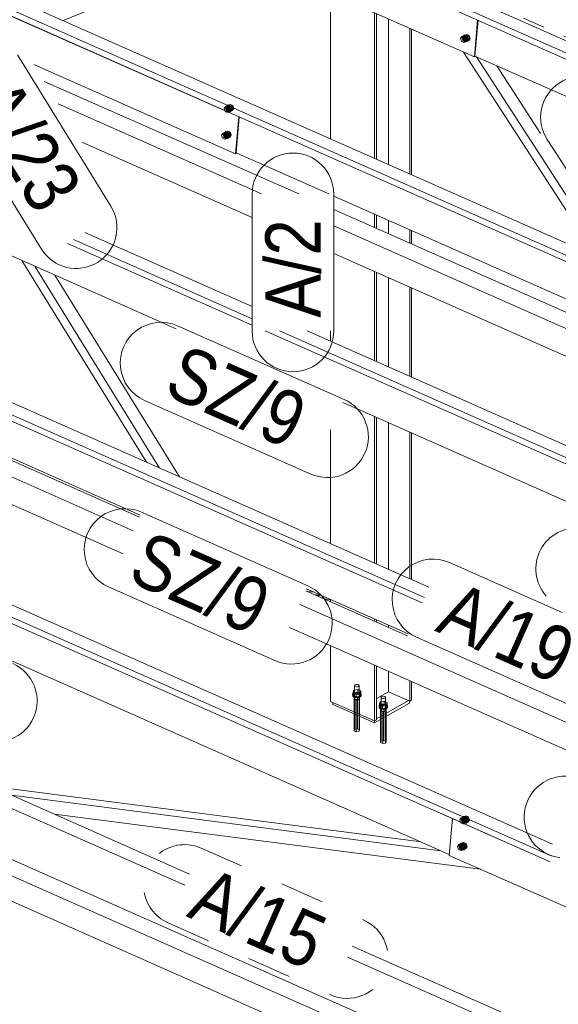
# Model space of a CAD drawing. Header units: millimetres. Extents: x -127 to 701, y 152 to 732.
# Tile 33 of 75: x 522 to 547, y 300 to 345. Entities that reach past the tile are written whole.
import ezdxf

# ---------------------------------------------------------------- set-up
doc = ezdxf.new("R2010")
doc.units = ezdxf.units.MM
for name, pattern in [('XKITLINE00', [0]), ('XKITLINE01', [4, 1, -1, 1, -1]), ('XKITLINE02', [4, 2, -2])]:
    doc.linetypes.add(name, pattern=pattern)
for name, color, linetype, lineweight in [('Schrauben', 7, 'Continuous', 0), ('Teil', 7, 'Continuous', 0), ('Text', 5, 'Continuous', 0)]:
    doc.layers.add(name, color=color, linetype=linetype, lineweight=lineweight)
doc.styles.add('ARIAL', font='ARIAL.TTF')

msp = doc.modelspace()

# ---------------------------------------------------------------- linework, layer by layer
at = {"layer": 'Schrauben', "linetype": 'XKITLINE00', "lineweight": 0}
for p, q in [((542.458, 344.012), (542.393, 343.922)), ((542.393, 343.922), (542.463, 343.95)), ((542.393, 343.922), (542.438, 343.783)), ((542.438, 343.783), (542.508, 343.811)), ((542.458, 344.012), (542.528, 344.041)), ((542.568, 343.964), (542.458, 344.012)), ((542.463, 343.95), (542.528, 344.041)), ((542.508, 343.811), (542.463, 343.95)), ((542.509, 343.957), (542.503, 343.933)), ((542.503, 343.933), (542.504, 343.905)), ((542.504, 343.905), (542.512, 343.877)), ((542.617, 343.763), (542.508, 343.811)), ((542.521, 343.977), (542.509, 343.957)), ((542.512, 343.877), (542.526, 343.852)), ((542.524, 343.961), (542.513, 343.928)), ((542.513, 343.928), (542.518, 343.889)), ((542.518, 343.889), (542.537, 343.852)), ((542.538, 343.988), (542.521, 343.977)), ((542.548, 343.978), (542.524, 343.961)), ((542.526, 343.852), (542.544, 343.831)), ((542.528, 344.041), (542.638, 343.992)), ((542.537, 343.852), (542.566, 343.83)), ((542.558, 343.992), (542.538, 343.988)), ((542.544, 343.831), (542.565, 343.817)), ((542.547, 343.735), (542.612, 343.825)), ((542.579, 343.974), (542.548, 343.978)), ((542.58, 343.986), (542.558, 343.992)), ((542.565, 343.817), (542.587, 343.812)), ((542.566, 343.83), (542.597, 343.826)), ((542.568, 343.964), (542.638, 343.992)), ((542.612, 343.825), (542.568, 343.964)), ((542.608, 343.951), (542.579, 343.974)), ((542.602, 343.973), (542.58, 343.986)), ((542.587, 343.812), (542.608, 343.815)), ((542.597, 343.826), (542.621, 343.843)), ((542.62, 343.952), (542.602, 343.973)), ((542.628, 343.915), (542.608, 343.951)), ((542.608, 343.815), (542.625, 343.827)), ((542.612, 343.825), (542.682, 343.853)), ((542.682, 343.853), (542.617, 343.763)), ((542.634, 343.927), (542.62, 343.952)), ((542.621, 343.843), (542.633, 343.875)), ((542.625, 343.827), (542.637, 343.846)), ((542.633, 343.875), (542.628, 343.915)), ((542.642, 343.899), (542.634, 343.927)), ((542.637, 343.846), (542.643, 343.871)), ((542.638, 343.992), (542.682, 343.853)), ((542.643, 343.871), (542.642, 343.899)), ((542.438, 343.783), (542.547, 343.735)), ((542.547, 343.735), (542.617, 343.763)), ((531.714, 340.644), (531.724, 340.611)), ((531.757, 340.625), (531.724, 340.611)), ((531.724, 340.611), (531.834, 340.563)), ((531.851, 340.587), (531.834, 340.563)), ((531.872, 340.578), (531.834, 340.563)), ((531.637, 339.633), (531.572, 339.543)), ((531.572, 339.543), (531.642, 339.571)), ((531.572, 339.543), (531.617, 339.404)), ((531.617, 339.404), (531.687, 339.433)), ((531.617, 339.404), (531.726, 339.356)), ((531.637, 339.633), (531.707, 339.662)), ((531.747, 339.585), (531.637, 339.633)), ((531.642, 339.571), (531.707, 339.662)), ((531.687, 339.433), (531.642, 339.571)), ((531.688, 339.578), (531.682, 339.554)), ((531.682, 339.554), (531.683, 339.526)), ((531.683, 339.526), (531.691, 339.498)), ((531.796, 339.384), (531.687, 339.433)), ((531.7, 339.598), (531.688, 339.578)), ((531.691, 339.498), (531.705, 339.473)), ((531.703, 339.582), (531.692, 339.549)), ((531.692, 339.549), (531.697, 339.51)), ((531.697, 339.51), (531.716, 339.473)), ((531.717, 339.609), (531.7, 339.598)), ((531.727, 339.599), (531.703, 339.582)), ((531.705, 339.473), (531.723, 339.452)), ((531.707, 339.662), (531.817, 339.613)), ((531.716, 339.473), (531.745, 339.451)), ((531.737, 339.613), (531.717, 339.609)), ((531.723, 339.452), (531.744, 339.438)), ((531.726, 339.356), (531.791, 339.446)), ((531.726, 339.356), (531.796, 339.384)), ((531.758, 339.595), (531.727, 339.599)), ((531.759, 339.607), (531.737, 339.613)), ((531.744, 339.438), (531.766, 339.433)), ((531.745, 339.451), (531.776, 339.447)), ((531.747, 339.585), (531.817, 339.613)), ((531.791, 339.446), (531.747, 339.585)), ((531.787, 339.572), (531.758, 339.595)), ((531.78, 339.594), (531.759, 339.607)), ((531.766, 339.433), (531.787, 339.436)), ((531.776, 339.447), (531.8, 339.464)), ((531.799, 339.573), (531.78, 339.594)), ((531.807, 339.536), (531.787, 339.572)), ((531.787, 339.436), (531.804, 339.448)), ((531.791, 339.446), (531.861, 339.475)), ((531.861, 339.475), (531.796, 339.384)), ((531.813, 339.548), (531.799, 339.573)), ((531.8, 339.464), (531.812, 339.496)), ((531.804, 339.448), (531.816, 339.467)), ((531.812, 339.496), (531.807, 339.536)), ((531.821, 339.52), (531.813, 339.548)), ((531.816, 339.467), (531.822, 339.492)), ((531.817, 339.613), (531.861, 339.475)), ((531.822, 339.492), (531.821, 339.52)), ((535.465, 318.955), (535.412, 318.976)), ((535.465, 318.955), (535.467, 318.971)), ((535.496, 318.958), (535.465, 318.955)), ((538.815, 314.108), (538.791, 314.083)), ((538.791, 314.083), (538.791, 313.645)), ((538.791, 314.083), (538.794, 314.056)), ((538.794, 314.056), (538.824, 314.033)), ((538.861, 314.123), (538.815, 314.108)), ((538.824, 314.033), (538.874, 314.02)), ((538.916, 314.125), (538.861, 314.123)), ((538.874, 314.02), (538.929, 314.022)), ((538.966, 314.113), (538.916, 314.125)), ((538.929, 314.022), (538.975, 314.037)), ((538.996, 314.09), (538.966, 314.113)), ((538.975, 314.037), (539, 314.062)), ((539, 314.062), (538.996, 314.09)), ((539, 314.062), (539, 313.623)), ((538.745, 313.735), (538.699, 313.689)), ((538.699, 313.654), (538.745, 313.7)), ((538.699, 313.654), (538.699, 313.689)), ((538.699, 313.689), (538.705, 313.637)), ((538.705, 313.602), (538.699, 313.654)), ((538.705, 313.637), (538.763, 313.594)), ((538.763, 313.559), (538.705, 313.602)), ((538.72, 313.789), (538.757, 313.88)), ((538.72, 313.639), (538.72, 313.789)), ((538.72, 313.789), (538.858, 313.728)), ((538.72, 313.639), (538.757, 313.73)), ((538.858, 313.578), (538.72, 313.639)), ((538.832, 313.763), (538.745, 313.735)), ((538.745, 313.7), (538.832, 313.729)), ((538.932, 313.909), (538.757, 313.88)), ((538.757, 313.73), (538.757, 313.88)), ((538.757, 313.73), (538.932, 313.759)), ((538.763, 313.594), (538.855, 313.571)), ((538.855, 313.536), (538.763, 313.559)), ((538.779, 313.659), (538.769, 313.64)), ((538.769, 313.64), (538.771, 313.62)), ((538.771, 313.62), (538.786, 313.602)), ((538.8, 313.676), (538.779, 313.659)), ((538.786, 313.602), (538.811, 313.587)), ((538.831, 313.689), (538.8, 313.676)), ((538.811, 313.587), (538.845, 313.576)), ((538.868, 313.696), (538.831, 313.689)), ((538.935, 313.767), (538.832, 313.763)), ((538.832, 313.729), (538.935, 313.732)), ((538.845, 313.576), (538.883, 313.571)), ((538.855, 313.571), (538.959, 313.574)), ((538.959, 313.539), (538.855, 313.536)), ((538.858, 313.728), (539.033, 313.758)), ((538.858, 313.578), (538.858, 313.728)), ((539.033, 313.607), (538.858, 313.578)), ((538.907, 313.697), (538.868, 313.696)), ((538.883, 313.571), (538.922, 313.572)), ((538.946, 313.692), (538.907, 313.697)), ((538.922, 313.572), (538.959, 313.579)), ((538.932, 313.759), (538.932, 313.909)), ((539.07, 313.848), (538.932, 313.909)), ((538.932, 313.759), (539.07, 313.698)), ((539.028, 313.744), (538.935, 313.767)), ((538.935, 313.732), (539.028, 313.709)), ((538.979, 313.681), (538.946, 313.692)), ((538.959, 313.574), (539.045, 313.602)), ((538.959, 313.579), (538.99, 313.592)), ((539.045, 313.568), (538.959, 313.539)), ((539.004, 313.666), (538.979, 313.681)), ((538.99, 313.592), (539.011, 313.609)), ((539.019, 313.648), (539.004, 313.666)), ((539.011, 313.609), (539.021, 313.628)), ((539.021, 313.628), (539.019, 313.648)), ((539.085, 313.7), (539.028, 313.744)), ((539.028, 313.709), (539.085, 313.666)), ((539.033, 313.758), (539.07, 313.848)), ((539.033, 313.607), (539.033, 313.758)), ((539.07, 313.698), (539.033, 313.607)), ((539.045, 313.602), (539.091, 313.649)), ((539.091, 313.614), (539.045, 313.568)), ((539.07, 313.698), (539.07, 313.848)), ((539.091, 313.649), (539.085, 313.7)), ((539.085, 313.666), (539.091, 313.614)), ((539.091, 313.614), (539.091, 313.649)), ((537.573, 313.333), (537.573, 312.561)), ((537.599, 313.321), (537.599, 312.625)), ((537.671, 313.289), (537.671, 312.518)), ((537.723, 313.266), (537.723, 312.646)), ((537.795, 313.234), (537.795, 312.539)), ((537.821, 313.223), (537.821, 312.603)), ((538.771, 313.073), (538.771, 312.031)), ((538.797, 313.088), (538.797, 312.095)), ((538.869, 313.129), (538.869, 311.988)), ((538.921, 313.158), (538.921, 312.116)), ((538.993, 313.199), (538.993, 312.009)), ((539.019, 313.213), (539.019, 312.073)), ((537.573, 312.561), (537.599, 312.625)), ((537.599, 312.625), (537.723, 312.646)), ((537.723, 312.646), (537.821, 312.603)), ((537.821, 312.603), (537.795, 312.539)), ((537.671, 312.518), (537.573, 312.561)), ((537.795, 312.539), (537.671, 312.518)), ((538.771, 312.031), (538.797, 312.095)), ((538.869, 311.988), (538.771, 312.031)), ((538.797, 312.095), (538.921, 312.116)), ((538.993, 312.009), (538.869, 311.988)), ((538.921, 312.116), (539.019, 312.073)), ((539.019, 312.073), (538.993, 312.009)), ((542.39, 308.424), (542.401, 308.391)), ((542.434, 308.404), (542.401, 308.391)), ((542.401, 308.391), (542.51, 308.342)), ((542.526, 308.364), (542.51, 308.342)), ((542.544, 308.356), (542.51, 308.342)), ((542.314, 307.413), (542.249, 307.323)), ((542.249, 307.323), (542.319, 307.351)), ((542.249, 307.323), (542.293, 307.184)), ((542.314, 307.413), (542.384, 307.442)), ((542.423, 307.365), (542.314, 307.413)), ((542.319, 307.351), (542.384, 307.442)), ((542.363, 307.212), (542.319, 307.351)), ((542.364, 307.358), (542.359, 307.334)), ((542.359, 307.334), (542.36, 307.306)), ((542.36, 307.306), (542.367, 307.278)), ((542.376, 307.377), (542.364, 307.358)), ((542.367, 307.278), (542.381, 307.252)), ((542.38, 307.362), (542.369, 307.329)), ((542.369, 307.329), (542.373, 307.289)), ((542.373, 307.289), (542.393, 307.253)), ((542.393, 307.389), (542.376, 307.377)), ((542.404, 307.379), (542.38, 307.362)), ((542.381, 307.252), (542.4, 307.232)), ((542.384, 307.442), (542.493, 307.393)), ((542.414, 307.393), (542.393, 307.389)), ((542.393, 307.253), (542.422, 307.23)), ((542.4, 307.232), (542.421, 307.218)), ((542.435, 307.375), (542.404, 307.379)), ((542.436, 307.387), (542.414, 307.393)), ((542.422, 307.23), (542.453, 307.227)), ((542.423, 307.365), (542.493, 307.393)), ((542.468, 307.226), (542.423, 307.365)), ((542.464, 307.352), (542.435, 307.375)), ((542.457, 307.373), (542.436, 307.387)), ((542.453, 307.227), (542.477, 307.243)), ((542.476, 307.353), (542.457, 307.373)), ((542.484, 307.316), (542.464, 307.352)), ((542.468, 307.226), (542.538, 307.254)), ((542.538, 307.254), (542.473, 307.164)), ((542.489, 307.327), (542.476, 307.353)), ((542.477, 307.243), (542.488, 307.276)), ((542.481, 307.228), (542.493, 307.247)), ((542.488, 307.276), (542.484, 307.316)), ((542.497, 307.299), (542.489, 307.327)), ((542.493, 307.393), (542.538, 307.254)), ((542.493, 307.247), (542.498, 307.272)), ((542.498, 307.272), (542.497, 307.299)), ((542.293, 307.184), (542.363, 307.212)), ((542.293, 307.184), (542.403, 307.135)), ((542.473, 307.164), (542.363, 307.212)), ((542.403, 307.135), (542.468, 307.226)), ((542.403, 307.135), (542.473, 307.164)), ((542.421, 307.218), (542.443, 307.213)), ((542.443, 307.213), (542.463, 307.216)), ((542.463, 307.216), (542.481, 307.228))]:
    msp.add_line(p, q, dxfattribs=at)
at = {"layer": 'Schrauben', "linetype": 'XKITLINE02', "lineweight": 0}
for p, q in [((542.515, 344.036), (542.492, 343.971)), ((542.492, 343.971), (542.502, 343.891)), ((542.502, 343.891), (542.541, 343.819)), ((542.514, 343.98), (542.537, 344.045)), ((542.524, 343.9), (542.514, 343.98)), ((542.563, 344.07), (542.515, 344.036)), ((542.563, 343.828), (542.524, 343.9)), ((542.59, 344.066), (542.525, 343.975)), ((542.525, 343.975), (542.612, 344.011)), ((542.525, 343.975), (542.569, 343.836)), ((542.531, 343.966), (542.525, 343.942)), ((542.525, 343.942), (542.526, 343.914)), ((542.526, 343.914), (542.534, 343.886)), ((542.543, 343.985), (542.531, 343.966)), ((542.534, 343.886), (542.548, 343.861)), ((542.537, 344.045), (542.585, 344.079)), ((542.577, 344.004), (542.538, 343.988)), ((542.541, 343.819), (542.599, 343.773)), ((542.542, 343.949), (542.548, 343.973)), ((542.543, 343.921), (542.542, 343.949)), ((542.56, 343.997), (542.543, 343.985)), ((542.551, 343.893), (542.543, 343.921)), ((542.548, 343.978), (542.706, 344.042)), ((542.548, 343.973), (542.56, 343.993)), ((542.548, 343.861), (542.566, 343.84)), ((542.565, 343.868), (542.551, 343.893)), ((542.56, 343.993), (542.577, 344.004)), ((542.58, 344.001), (542.56, 343.997)), ((542.563, 344.07), (542.585, 344.079)), ((542.625, 344.063), (542.563, 344.07)), ((542.621, 343.782), (542.563, 343.828)), ((542.583, 343.847), (542.565, 343.868)), ((542.566, 343.84), (542.587, 343.826)), ((542.569, 343.836), (542.657, 343.872)), ((542.569, 343.836), (542.679, 343.788)), ((542.577, 344.004), (542.598, 344.008)), ((542.602, 343.995), (542.58, 344.001)), ((542.605, 343.833), (542.583, 343.847)), ((542.585, 344.079), (542.647, 344.072)), ((542.587, 343.826), (542.609, 343.821)), ((542.59, 344.066), (542.677, 344.101)), ((542.699, 344.017), (542.59, 344.066)), ((542.597, 343.826), (542.755, 343.89)), ((542.598, 344.008), (542.62, 344.002)), ((542.623, 343.982), (542.602, 343.995)), ((542.627, 343.828), (542.605, 343.833)), ((542.647, 343.831), (542.608, 343.815)), ((542.609, 343.821), (542.63, 343.824)), ((542.612, 344.011), (542.677, 344.101)), ((542.657, 343.872), (542.612, 344.011)), ((542.62, 344.002), (542.641, 343.989)), ((542.642, 343.961), (542.623, 343.982)), ((542.683, 344.017), (542.625, 344.063)), ((542.647, 343.831), (542.627, 343.828)), ((542.63, 343.824), (542.647, 343.836)), ((542.641, 343.989), (542.659, 343.968)), ((542.656, 343.935), (542.642, 343.961)), ((542.647, 344.072), (542.705, 344.026)), ((542.647, 343.836), (542.659, 343.855)), ((542.664, 343.843), (542.647, 343.831)), ((542.663, 343.907), (542.656, 343.935)), ((542.766, 343.823), (542.657, 343.872)), ((542.659, 343.968), (542.673, 343.943)), ((542.659, 343.855), (542.665, 343.88)), ((542.661, 343.766), (542.71, 343.8)), ((542.665, 343.88), (542.663, 343.907)), ((542.676, 343.862), (542.664, 343.843)), ((542.671, 343.992), (542.682, 344.025)), ((542.675, 343.953), (542.671, 343.992)), ((542.673, 343.943), (542.681, 343.915)), ((542.695, 343.916), (542.675, 343.953)), ((542.682, 343.887), (542.676, 343.862)), ((542.677, 344.101), (542.787, 344.053)), ((542.679, 343.788), (542.744, 343.878)), ((542.679, 343.788), (542.766, 343.823)), ((542.681, 343.915), (542.682, 343.887)), ((542.682, 344.025), (542.706, 344.042)), ((542.722, 343.944), (542.683, 344.017)), ((542.731, 343.808), (542.683, 343.775)), ((542.724, 343.893), (542.695, 343.916)), ((542.699, 344.017), (542.787, 344.053)), ((542.744, 343.878), (542.699, 344.017)), ((542.705, 344.026), (542.744, 343.953)), ((542.706, 344.042), (542.737, 344.038)), ((542.71, 343.8), (542.732, 343.865)), ((542.732, 343.865), (542.722, 343.944)), ((542.755, 343.89), (542.724, 343.893)), ((542.754, 343.874), (542.731, 343.808)), ((542.737, 344.038), (542.766, 344.015)), ((542.744, 343.953), (542.754, 343.874)), ((542.744, 343.878), (542.831, 343.914)), ((542.779, 343.907), (542.755, 343.89)), ((542.766, 344.015), (542.786, 343.979)), ((542.831, 343.914), (542.766, 343.823)), ((542.791, 343.939), (542.779, 343.907)), ((542.786, 343.979), (542.791, 343.939)), ((542.787, 344.053), (542.831, 343.914)), ((542.599, 343.773), (542.661, 343.766)), ((542.683, 343.775), (542.621, 343.782)), ((542.661, 343.766), (542.683, 343.775)), ((531.745, 340.84), (531.68, 340.75)), ((531.68, 340.75), (531.75, 340.778)), ((531.68, 340.75), (531.714, 340.644)), ((531.745, 340.84), (531.815, 340.869)), ((531.854, 340.792), (531.745, 340.84)), ((531.75, 340.778), (531.815, 340.869)), ((531.794, 340.639), (531.75, 340.778)), ((531.802, 340.864), (531.779, 340.799)), ((531.779, 340.799), (531.789, 340.719)), ((531.795, 340.785), (531.789, 340.761)), ((531.789, 340.761), (531.791, 340.733)), ((531.789, 340.719), (531.828, 340.647)), ((531.791, 340.733), (531.798, 340.705)), ((531.807, 340.805), (531.795, 340.785)), ((531.798, 340.705), (531.812, 340.68)), ((531.811, 340.789), (531.799, 340.756)), ((531.799, 340.756), (531.804, 340.717)), ((531.801, 340.808), (531.823, 340.873)), ((531.811, 340.728), (531.801, 340.808)), ((531.85, 340.898), (531.802, 340.864)), ((531.804, 340.717), (531.824, 340.68)), ((531.824, 340.816), (531.807, 340.805)), ((531.876, 340.894), (531.811, 340.803)), ((531.811, 340.803), (531.899, 340.839)), ((531.835, 340.806), (531.811, 340.789)), ((531.811, 340.803), (531.856, 340.664)), ((531.817, 340.794), (531.811, 340.77)), ((531.811, 340.77), (531.813, 340.742)), ((531.85, 340.656), (531.811, 340.728)), ((531.812, 340.68), (531.831, 340.659)), ((531.813, 340.742), (531.82, 340.714)), ((531.815, 340.869), (531.924, 340.82)), ((531.829, 340.813), (531.817, 340.794)), ((531.82, 340.714), (531.834, 340.689)), ((531.823, 340.873), (531.872, 340.907)), ((531.864, 340.832), (531.824, 340.816)), ((531.845, 340.82), (531.824, 340.816)), ((531.824, 340.68), (531.853, 340.657)), ((531.846, 340.825), (531.829, 340.813)), ((531.829, 340.777), (531.835, 340.801)), ((531.83, 340.749), (531.829, 340.777)), ((531.838, 340.721), (531.83, 340.749)), ((531.834, 340.689), (531.853, 340.668)), ((531.835, 340.806), (531.993, 340.87)), ((531.835, 340.801), (531.847, 340.821)), ((531.866, 340.802), (531.835, 340.806)), ((531.852, 340.696), (531.838, 340.721)), ((531.867, 340.814), (531.845, 340.82)), ((531.867, 340.829), (531.846, 340.825)), ((531.847, 340.821), (531.864, 340.832)), ((531.85, 340.898), (531.872, 340.907)), ((531.912, 340.891), (531.85, 340.898)), ((531.87, 340.675), (531.852, 340.696)), ((531.854, 340.792), (531.924, 340.82)), ((531.899, 340.653), (531.854, 340.792)), ((531.856, 340.664), (531.943, 340.7)), ((531.864, 340.832), (531.884, 340.836)), ((531.895, 340.779), (531.866, 340.802)), ((531.889, 340.823), (531.867, 340.829)), ((531.888, 340.801), (531.867, 340.814)), ((531.891, 340.661), (531.87, 340.675)), ((531.872, 340.907), (531.934, 340.9)), ((531.876, 340.894), (531.964, 340.929)), ((531.986, 340.845), (531.876, 340.894)), ((531.884, 340.836), (531.906, 340.83)), ((531.884, 340.654), (532.042, 340.718)), ((531.907, 340.78), (531.888, 340.801)), ((531.91, 340.81), (531.889, 340.823)), ((531.915, 340.743), (531.895, 340.779)), ((531.899, 340.839), (531.964, 340.929)), ((531.943, 340.7), (531.899, 340.839)), ((531.899, 340.653), (531.969, 340.681)), ((531.969, 340.681), (531.904, 340.591)), ((531.906, 340.83), (531.928, 340.817)), ((531.92, 340.755), (531.907, 340.78)), ((531.908, 340.671), (531.919, 340.703)), ((531.929, 340.789), (531.91, 340.81)), ((531.97, 340.845), (531.912, 340.891)), ((531.912, 340.655), (531.924, 340.674)), ((531.919, 340.703), (531.915, 340.743)), ((531.928, 340.727), (531.92, 340.755)), ((531.924, 340.82), (531.969, 340.681)), ((531.924, 340.674), (531.929, 340.699)), ((531.928, 340.817), (531.946, 340.796)), ((531.929, 340.699), (531.928, 340.727)), ((531.942, 340.763), (531.929, 340.789)), ((531.933, 340.664), (531.945, 340.683)), ((531.934, 340.9), (531.992, 340.854)), ((531.95, 340.735), (531.942, 340.763)), ((532.053, 340.651), (531.943, 340.7)), ((531.945, 340.683), (531.951, 340.708)), ((531.946, 340.796), (531.96, 340.771)), ((531.951, 340.708), (531.95, 340.735)), ((531.963, 340.69), (531.951, 340.671)), ((531.957, 340.82), (531.969, 340.853)), ((531.962, 340.781), (531.957, 340.82)), ((531.96, 340.771), (531.968, 340.743)), ((531.982, 340.744), (531.962, 340.781)), ((531.969, 340.715), (531.963, 340.69)), ((531.964, 340.929), (532.073, 340.881)), ((531.965, 340.616), (532.03, 340.706)), ((531.968, 340.743), (531.969, 340.715)), ((531.969, 340.853), (531.993, 340.87)), ((532.009, 340.772), (531.97, 340.845)), ((532.011, 340.721), (531.982, 340.744)), ((531.986, 340.845), (532.073, 340.881)), ((532.03, 340.706), (531.986, 340.845)), ((531.992, 340.854), (532.031, 340.781)), ((531.993, 340.87), (532.024, 340.866)), ((531.996, 340.628), (532.019, 340.693)), ((532.019, 340.693), (532.009, 340.772)), ((532.042, 340.718), (532.011, 340.721)), ((532.041, 340.702), (532.018, 340.636)), ((532.024, 340.866), (532.053, 340.843)), ((532.03, 340.706), (532.118, 340.742)), ((532.031, 340.781), (532.041, 340.702)), ((532.066, 340.735), (532.042, 340.718)), ((532.053, 340.843), (532.072, 340.807)), ((532.118, 340.742), (532.053, 340.651)), ((532.077, 340.767), (532.066, 340.735)), ((532.072, 340.807), (532.077, 340.767)), ((532.073, 340.881), (532.118, 340.742)), ((531.794, 340.639), (531.757, 340.625)), ((531.794, 340.639), (531.904, 340.591)), ((531.828, 340.647), (531.886, 340.601)), ((531.831, 340.659), (531.852, 340.645)), ((531.908, 340.61), (531.85, 340.656)), ((531.899, 340.653), (531.851, 340.587)), ((531.852, 340.645), (531.874, 340.64)), ((531.853, 340.668), (531.874, 340.654)), ((531.853, 340.657), (531.884, 340.654)), ((531.856, 340.664), (531.965, 340.616)), ((531.904, 340.591), (531.872, 340.578)), ((531.874, 340.654), (531.896, 340.649)), ((531.874, 340.64), (531.894, 340.643)), ((531.884, 340.654), (531.908, 340.671)), ((531.886, 340.601), (531.948, 340.594)), ((531.913, 340.656), (531.891, 340.661)), ((531.934, 340.659), (531.894, 340.643)), ((531.894, 340.643), (531.912, 340.655)), ((531.896, 340.649), (531.916, 340.652)), ((531.97, 340.603), (531.908, 340.61)), ((531.934, 340.659), (531.913, 340.656)), ((531.916, 340.652), (531.933, 340.664)), ((531.951, 340.671), (531.934, 340.659)), ((531.948, 340.594), (531.996, 340.628)), ((531.948, 340.594), (531.97, 340.603)), ((531.965, 340.616), (532.053, 340.651)), ((532.018, 340.636), (531.97, 340.603)), ((531.694, 339.657), (531.671, 339.592)), ((531.671, 339.592), (531.681, 339.512)), ((531.681, 339.512), (531.72, 339.44)), ((531.693, 339.601), (531.716, 339.666)), ((531.703, 339.521), (531.693, 339.601)), ((531.742, 339.691), (531.694, 339.657)), ((531.742, 339.449), (531.703, 339.521)), ((531.769, 339.687), (531.704, 339.596)), ((531.704, 339.596), (531.791, 339.632)), ((531.704, 339.596), (531.748, 339.457)), ((531.709, 339.587), (531.704, 339.563)), ((531.704, 339.563), (531.705, 339.535)), ((531.705, 339.535), (531.713, 339.507)), ((531.722, 339.607), (531.709, 339.587)), ((531.713, 339.507), (531.726, 339.482)), ((531.716, 339.666), (531.764, 339.7)), ((531.756, 339.625), (531.717, 339.609)), ((531.72, 339.44), (531.778, 339.394)), ((531.721, 339.57), (531.727, 339.594)), ((531.722, 339.542), (531.721, 339.57)), ((531.739, 339.618), (531.722, 339.607)), ((531.73, 339.514), (531.722, 339.542)), ((531.726, 339.482), (531.745, 339.461)), ((531.727, 339.599), (531.885, 339.663)), ((531.727, 339.594), (531.739, 339.614)), ((531.744, 339.489), (531.73, 339.514)), ((531.739, 339.614), (531.756, 339.625)), ((531.759, 339.622), (531.739, 339.618)), ((531.742, 339.691), (531.764, 339.7)), ((531.804, 339.684), (531.742, 339.691)), ((531.8, 339.403), (531.742, 339.449)), ((531.762, 339.468), (531.744, 339.489)), ((531.745, 339.461), (531.766, 339.447)), ((531.748, 339.457), (531.836, 339.493)), ((531.748, 339.457), (531.858, 339.409)), ((531.756, 339.625), (531.777, 339.629)), ((531.781, 339.616), (531.759, 339.622)), ((531.784, 339.454), (531.762, 339.468)), ((531.764, 339.7), (531.826, 339.693)), ((531.766, 339.447), (531.788, 339.442)), ((531.769, 339.687), (531.856, 339.722)), ((531.878, 339.638), (531.769, 339.687)), ((531.776, 339.447), (531.934, 339.511)), ((531.777, 339.629), (531.799, 339.623)), ((531.778, 339.394), (531.84, 339.387)), ((531.802, 339.603), (531.781, 339.616)), ((531.806, 339.449), (531.784, 339.454)), ((531.826, 339.452), (531.787, 339.436)), ((531.788, 339.442), (531.809, 339.445)), ((531.791, 339.632), (531.856, 339.722)), ((531.836, 339.493), (531.791, 339.632)), ((531.799, 339.623), (531.82, 339.61)), ((531.862, 339.396), (531.8, 339.403)), ((531.821, 339.582), (531.802, 339.603)), ((531.862, 339.638), (531.804, 339.684)), ((531.826, 339.452), (531.806, 339.449)), ((531.809, 339.445), (531.826, 339.457)), ((531.82, 339.61), (531.838, 339.589)), ((531.835, 339.556), (531.821, 339.582)), ((531.826, 339.693), (531.884, 339.647)), ((531.826, 339.457), (531.838, 339.476)), ((531.843, 339.464), (531.826, 339.452)), ((531.842, 339.529), (531.835, 339.556)), ((531.945, 339.444), (531.836, 339.493)), ((531.838, 339.589), (531.852, 339.564)), ((531.838, 339.476), (531.844, 339.501)), ((531.84, 339.387), (531.889, 339.421)), ((531.84, 339.387), (531.862, 339.396)), ((531.844, 339.501), (531.842, 339.529)), ((531.855, 339.483), (531.843, 339.464)), ((531.85, 339.613), (531.861, 339.646)), ((531.854, 339.574), (531.85, 339.613)), ((531.852, 339.564), (531.86, 339.536)), ((531.874, 339.537), (531.854, 339.574)), ((531.861, 339.508), (531.855, 339.483)), ((531.856, 339.722), (531.966, 339.674)), ((531.858, 339.409), (531.923, 339.499)), ((531.858, 339.409), (531.945, 339.444)), ((531.86, 339.536), (531.861, 339.508)), ((531.861, 339.646), (531.885, 339.663)), ((531.901, 339.565), (531.862, 339.638)), ((531.91, 339.429), (531.862, 339.396)), ((531.903, 339.514), (531.874, 339.537)), ((531.878, 339.638), (531.966, 339.674)), ((531.923, 339.499), (531.878, 339.638)), ((531.884, 339.647), (531.923, 339.574)), ((531.885, 339.663), (531.916, 339.659)), ((531.889, 339.421), (531.911, 339.486)), ((531.911, 339.486), (531.901, 339.565)), ((531.934, 339.511), (531.903, 339.514)), ((531.933, 339.495), (531.91, 339.429)), ((531.916, 339.659), (531.945, 339.636)), ((531.923, 339.574), (531.933, 339.495)), ((531.923, 339.499), (532.01, 339.535)), ((531.958, 339.528), (531.934, 339.511)), ((531.945, 339.636), (531.965, 339.6)), ((532.01, 339.535), (531.945, 339.444)), ((531.969, 339.56), (531.958, 339.528)), ((531.965, 339.6), (531.969, 339.56)), ((531.966, 339.674), (532.01, 339.535)), ((537.522, 314.32), (537.558, 314.41)), ((537.734, 314.439), (537.558, 314.41)), ((537.558, 314.26), (537.558, 314.41)), ((537.617, 314.638), (537.592, 314.613)), ((537.592, 314.036), (537.592, 314.613)), ((537.592, 314.613), (537.596, 314.586)), ((537.596, 314.586), (537.626, 314.563)), ((537.663, 314.653), (537.617, 314.638)), ((537.626, 314.563), (537.675, 314.551)), ((537.718, 314.655), (537.663, 314.653)), ((537.675, 314.551), (537.731, 314.552)), ((537.767, 314.643), (537.718, 314.655)), ((537.731, 314.552), (537.777, 314.568)), ((537.734, 314.289), (537.734, 314.439)), ((537.872, 314.378), (537.734, 314.439)), ((537.798, 314.62), (537.767, 314.643)), ((537.777, 314.568), (537.801, 314.592)), ((537.801, 314.592), (537.798, 314.62)), ((537.801, 314.015), (537.801, 314.592)), ((537.835, 314.288), (537.872, 314.378)), ((537.872, 314.228), (537.872, 314.378)), ((537.547, 314.265), (537.501, 314.219)), ((537.501, 314.184), (537.547, 314.23)), ((537.501, 314.184), (537.501, 314.219)), ((537.501, 314.219), (537.507, 314.167)), ((537.507, 314.132), (537.501, 314.184)), ((537.507, 314.167), (537.564, 314.124)), ((537.564, 314.089), (537.507, 314.132)), ((537.522, 314.169), (537.522, 314.32)), ((537.522, 314.32), (537.66, 314.258)), ((537.522, 314.169), (537.558, 314.26)), ((537.66, 314.108), (537.522, 314.169)), ((537.633, 314.294), (537.547, 314.265)), ((537.547, 314.23), (537.633, 314.259)), ((537.558, 314.26), (537.734, 314.289)), ((537.564, 314.124), (537.657, 314.101)), ((537.657, 314.066), (537.564, 314.089)), ((537.581, 314.189), (537.571, 314.17)), ((537.571, 314.17), (537.571, 314.032)), ((537.571, 314.17), (537.573, 314.15)), ((537.571, 314.032), (537.581, 314.051)), ((537.573, 314.012), (537.571, 314.032)), ((537.573, 314.15), (537.588, 314.132)), ((537.573, 314.005), (537.599, 314.069)), ((537.588, 313.993), (537.573, 314.012)), ((537.573, 314.005), (537.573, 313.333)), ((537.671, 313.961), (537.573, 314.005)), ((537.602, 314.206), (537.581, 314.189)), ((537.581, 314.051), (537.602, 314.067)), ((537.588, 314.132), (537.613, 314.117)), ((537.613, 313.978), (537.588, 313.993)), ((537.592, 314.036), (537.617, 314.061)), ((537.596, 314.009), (537.592, 314.036)), ((537.626, 313.986), (537.596, 314.009)), ((537.599, 314.069), (537.723, 314.09)), ((537.599, 314.069), (537.599, 313.321)), ((537.632, 314.219), (537.602, 314.206)), ((537.602, 314.067), (537.632, 314.08)), ((537.613, 314.117), (537.646, 314.106)), ((537.646, 313.967), (537.613, 313.978)), ((537.617, 314.061), (537.663, 314.076)), ((537.675, 313.973), (537.626, 313.986)), ((537.669, 314.226), (537.632, 314.219)), ((537.632, 314.08), (537.669, 314.087)), ((537.737, 314.297), (537.633, 314.294)), ((537.633, 314.259), (537.737, 314.262)), ((537.646, 314.106), (537.685, 314.101)), ((537.685, 313.962), (537.646, 313.967)), ((537.657, 314.101), (537.76, 314.104)), ((537.76, 314.069), (537.657, 314.066)), ((537.66, 314.258), (537.835, 314.288)), ((537.66, 314.108), (537.66, 314.258)), ((537.835, 314.138), (537.66, 314.108)), ((537.663, 314.076), (537.718, 314.078)), ((537.709, 314.227), (537.669, 314.226)), ((537.669, 314.087), (537.709, 314.089)), ((537.671, 313.961), (537.795, 313.982)), ((537.671, 313.961), (537.671, 313.289)), ((537.731, 313.975), (537.675, 313.973)), ((537.685, 314.101), (537.724, 314.102)), ((537.724, 313.964), (537.685, 313.962)), ((537.747, 314.222), (537.709, 314.227)), ((537.709, 314.089), (537.747, 314.084)), ((537.718, 314.078), (537.767, 314.065)), ((537.723, 314.09), (537.723, 313.266)), ((537.723, 314.09), (537.821, 314.046)), ((537.724, 314.102), (537.761, 314.11)), ((537.761, 313.971), (537.724, 313.964)), ((537.777, 313.99), (537.731, 313.975)), ((537.734, 314.289), (537.872, 314.228)), ((537.829, 314.274), (537.737, 314.297)), ((537.737, 314.262), (537.829, 314.239)), ((537.781, 314.212), (537.747, 314.222)), ((537.747, 314.084), (537.781, 314.073)), ((537.76, 314.104), (537.847, 314.132)), ((537.847, 314.098), (537.76, 314.069)), ((537.761, 314.11), (537.792, 314.122)), ((537.792, 313.984), (537.761, 313.971)), ((537.767, 314.065), (537.798, 314.042)), ((537.801, 314.015), (537.777, 313.99)), ((537.806, 314.196), (537.781, 314.212)), ((537.781, 314.073), (537.806, 314.058)), ((537.792, 314.122), (537.813, 314.139)), ((537.813, 314), (537.792, 313.984)), ((537.795, 313.982), (537.821, 314.046)), ((537.795, 313.982), (537.795, 313.234)), ((537.798, 314.042), (537.801, 314.015)), ((537.82, 314.178), (537.806, 314.196)), ((537.806, 314.058), (537.82, 314.039)), ((537.813, 314.139), (537.823, 314.158)), ((537.823, 314.019), (537.813, 314)), ((537.823, 314.158), (537.82, 314.178)), ((537.82, 314.039), (537.823, 314.019)), ((537.821, 314.046), (537.821, 313.223)), ((537.823, 314.158), (537.823, 314.019)), ((537.886, 314.23), (537.829, 314.274)), ((537.829, 314.239), (537.886, 314.196)), ((537.835, 314.138), (537.835, 314.288)), ((537.872, 314.228), (537.835, 314.138)), ((537.847, 314.132), (537.893, 314.179)), ((537.893, 314.144), (537.847, 314.098)), ((537.893, 314.179), (537.886, 314.23)), ((537.886, 314.196), (537.893, 314.144)), ((537.893, 314.144), (537.893, 314.179)), ((538.769, 313.64), (538.769, 313.501)), ((538.769, 313.501), (538.779, 313.521)), ((538.771, 313.482), (538.769, 313.501)), ((538.771, 313.475), (538.797, 313.539)), ((538.786, 313.463), (538.771, 313.482)), ((538.771, 313.475), (538.771, 313.073)), ((538.869, 313.431), (538.771, 313.475)), ((538.779, 313.521), (538.8, 313.537)), ((538.791, 313.645), (538.791, 313.506)), ((538.791, 313.506), (538.815, 313.531)), ((538.794, 313.478), (538.791, 313.506)), ((538.824, 313.455), (538.794, 313.478)), ((538.797, 313.539), (538.921, 313.56)), ((538.797, 313.539), (538.797, 313.088)), ((538.8, 313.537), (538.831, 313.55)), ((538.815, 313.531), (538.861, 313.546)), ((538.831, 313.55), (538.868, 313.557)), ((538.861, 313.546), (538.916, 313.548)), ((538.868, 313.557), (538.907, 313.558)), ((538.907, 313.558), (538.946, 313.553)), ((538.916, 313.548), (538.966, 313.535)), ((538.921, 313.56), (538.921, 313.158)), ((538.921, 313.56), (539.019, 313.516)), ((538.946, 313.553), (538.979, 313.543)), ((538.966, 313.535), (538.996, 313.512)), ((539, 313.485), (538.975, 313.46)), ((538.979, 313.543), (539.004, 313.528)), ((538.993, 313.452), (539.019, 313.516)), ((538.996, 313.512), (539, 313.485)), ((539, 313.623), (539, 313.485)), ((539.004, 313.528), (539.019, 313.509)), ((539.021, 313.489), (539.011, 313.47)), ((539.019, 313.516), (539.019, 313.213)), ((539.019, 313.509), (539.021, 313.489)), ((539.021, 313.628), (539.021, 313.489)), ((538.811, 313.448), (538.786, 313.463)), ((538.845, 313.437), (538.811, 313.448)), ((538.874, 313.443), (538.824, 313.455)), ((538.883, 313.432), (538.845, 313.437)), ((538.869, 313.431), (538.993, 313.452)), ((538.869, 313.431), (538.869, 313.129)), ((538.929, 313.445), (538.874, 313.443)), ((538.922, 313.434), (538.883, 313.432)), ((538.959, 313.441), (538.922, 313.434)), ((538.975, 313.46), (538.929, 313.445)), ((538.99, 313.453), (538.959, 313.441)), ((539.011, 313.47), (538.99, 313.453)), ((538.993, 313.452), (538.993, 313.199)), ((542.421, 308.62), (542.356, 308.53)), ((542.421, 308.62), (542.492, 308.648)), ((542.531, 308.572), (542.421, 308.62)), ((542.427, 308.558), (542.492, 308.648)), ((542.478, 308.644), (542.456, 308.579)), ((542.456, 308.579), (542.465, 308.499)), ((542.484, 308.584), (542.472, 308.565)), ((542.487, 308.569), (542.476, 308.536)), ((542.527, 308.677), (542.478, 308.644)), ((542.478, 308.587), (542.5, 308.653)), ((542.487, 308.508), (542.478, 308.587)), ((542.501, 308.596), (542.484, 308.584)), ((542.512, 308.586), (542.487, 308.569)), ((542.553, 308.673), (542.488, 308.583)), ((542.488, 308.583), (542.576, 308.618)), ((542.488, 308.583), (542.532, 308.444)), ((542.494, 308.574), (542.488, 308.549)), ((542.492, 308.648), (542.601, 308.6)), ((542.506, 308.593), (542.494, 308.574)), ((542.5, 308.653), (542.549, 308.686)), ((542.541, 308.612), (542.501, 308.596)), ((542.522, 308.599), (542.501, 308.596)), ((542.523, 308.605), (542.506, 308.593)), ((542.506, 308.556), (542.511, 308.581)), ((542.511, 308.581), (542.523, 308.6)), ((542.512, 308.586), (542.67, 308.649)), ((542.543, 308.582), (542.512, 308.586)), ((542.544, 308.594), (542.522, 308.599)), ((542.523, 308.6), (542.541, 308.612)), ((542.544, 308.608), (542.523, 308.605)), ((542.527, 308.677), (542.549, 308.686)), ((542.588, 308.67), (542.527, 308.677)), ((542.531, 308.572), (542.601, 308.6)), ((542.576, 308.433), (542.531, 308.572)), ((542.541, 308.612), (542.561, 308.615)), ((542.572, 308.559), (542.543, 308.582)), ((542.566, 308.603), (542.544, 308.608)), ((542.565, 308.58), (542.544, 308.594)), ((542.549, 308.686), (542.61, 308.679)), ((542.553, 308.673), (542.641, 308.709)), ((542.662, 308.625), (542.553, 308.673)), ((542.561, 308.615), (542.583, 308.61)), ((542.583, 308.56), (542.565, 308.58)), ((542.587, 308.589), (542.566, 308.603)), ((542.576, 308.618), (542.641, 308.709)), ((542.62, 308.479), (542.576, 308.618)), ((542.583, 308.61), (542.604, 308.596)), ((542.605, 308.569), (542.587, 308.589)), ((542.647, 308.624), (542.588, 308.67)), ((542.601, 308.6), (542.646, 308.461)), ((542.604, 308.596), (542.623, 308.576)), ((542.619, 308.543), (542.605, 308.569)), ((542.61, 308.679), (542.669, 308.633)), ((542.623, 308.576), (542.637, 308.55)), ((542.634, 308.6), (542.645, 308.633)), ((542.639, 308.56), (542.634, 308.6)), ((542.641, 308.709), (542.75, 308.66)), ((542.645, 308.633), (542.67, 308.649)), ((542.686, 308.552), (542.647, 308.624)), ((542.662, 308.625), (542.75, 308.66)), ((542.707, 308.486), (542.662, 308.625)), ((542.669, 308.633), (542.708, 308.561)), ((542.67, 308.649), (542.7, 308.646)), ((542.7, 308.646), (542.73, 308.623)), ((542.73, 308.623), (542.749, 308.587)), ((542.749, 308.587), (542.754, 308.547)), ((542.75, 308.66), (542.795, 308.521)), ((542.356, 308.53), (542.427, 308.558)), ((542.356, 308.53), (542.39, 308.424)), ((542.471, 308.419), (542.427, 308.558)), ((542.471, 308.419), (542.434, 308.404)), ((542.465, 308.499), (542.504, 308.427)), ((542.472, 308.565), (542.466, 308.54)), ((542.466, 308.54), (542.467, 308.513)), ((542.467, 308.513), (542.475, 308.485)), ((542.471, 308.419), (542.581, 308.371)), ((542.475, 308.485), (542.489, 308.459)), ((542.476, 308.536), (542.481, 308.496)), ((542.481, 308.496), (542.501, 308.46)), ((542.526, 308.435), (542.487, 308.508)), ((542.488, 308.549), (542.489, 308.522)), ((542.489, 308.522), (542.497, 308.494)), ((542.489, 308.459), (542.507, 308.439)), ((542.497, 308.494), (542.511, 308.468)), ((542.501, 308.46), (542.53, 308.437)), ((542.504, 308.427), (542.563, 308.381)), ((542.507, 308.529), (542.506, 308.556)), ((542.515, 308.501), (542.507, 308.529)), ((542.507, 308.439), (542.529, 308.425)), ((542.511, 308.468), (542.529, 308.448)), ((542.528, 308.475), (542.515, 308.501)), ((542.585, 308.39), (542.526, 308.435)), ((542.576, 308.433), (542.526, 308.364)), ((542.547, 308.455), (542.528, 308.475)), ((542.529, 308.448), (542.55, 308.434)), ((542.529, 308.425), (542.551, 308.42)), ((542.53, 308.437), (542.56, 308.434)), ((542.532, 308.444), (542.62, 308.479)), ((542.532, 308.444), (542.642, 308.396)), ((542.581, 308.371), (542.544, 308.356)), ((542.568, 308.441), (542.547, 308.455)), ((542.55, 308.434), (542.572, 308.429)), ((542.551, 308.42), (542.571, 308.423)), ((542.56, 308.434), (542.718, 308.497)), ((542.56, 308.434), (542.585, 308.45)), ((542.563, 308.381), (542.624, 308.374)), ((542.59, 308.436), (542.568, 308.441)), ((542.611, 308.439), (542.571, 308.423)), ((542.571, 308.423), (542.588, 308.435)), ((542.591, 308.523), (542.572, 308.559)), ((542.572, 308.429), (542.593, 308.432)), ((542.576, 308.433), (542.646, 308.461)), ((542.646, 308.461), (542.581, 308.371)), ((542.597, 308.534), (542.583, 308.56)), ((542.585, 308.45), (542.596, 308.483)), ((542.646, 308.382), (542.585, 308.39)), ((542.588, 308.435), (542.6, 308.454)), ((542.611, 308.439), (542.59, 308.436)), ((542.596, 308.483), (542.591, 308.523)), ((542.593, 308.432), (542.61, 308.444)), ((542.605, 308.506), (542.597, 308.534)), ((542.6, 308.454), (542.606, 308.479)), ((542.606, 308.479), (542.605, 308.506)), ((542.61, 308.444), (542.622, 308.463)), ((542.628, 308.451), (542.611, 308.439)), ((542.627, 308.515), (542.619, 308.543)), ((542.73, 308.431), (542.62, 308.479)), ((542.622, 308.463), (542.628, 308.488)), ((542.624, 308.374), (542.673, 308.407)), ((542.624, 308.374), (542.646, 308.382)), ((542.628, 308.488), (542.627, 308.515)), ((542.64, 308.47), (542.628, 308.451)), ((542.637, 308.55), (542.644, 308.522)), ((542.658, 308.524), (542.639, 308.56)), ((542.645, 308.495), (542.64, 308.47)), ((542.642, 308.396), (542.707, 308.486)), ((542.642, 308.396), (542.73, 308.431)), ((542.644, 308.522), (542.645, 308.495)), ((542.695, 308.416), (542.646, 308.382)), ((542.687, 308.501), (542.658, 308.524)), ((542.673, 308.407), (542.695, 308.473)), ((542.695, 308.473), (542.686, 308.552)), ((542.718, 308.497), (542.687, 308.501)), ((542.717, 308.481), (542.695, 308.416)), ((542.707, 308.486), (542.795, 308.521)), ((542.708, 308.561), (542.717, 308.481)), ((542.743, 308.514), (542.718, 308.497)), ((542.795, 308.521), (542.73, 308.431)), ((542.754, 308.547), (542.743, 308.514)), ((542.371, 307.437), (542.348, 307.372)), ((542.348, 307.372), (542.358, 307.292)), ((542.358, 307.292), (542.397, 307.22)), ((542.37, 307.38), (542.393, 307.446)), ((542.38, 307.301), (542.37, 307.38)), ((542.419, 307.471), (542.371, 307.437)), ((542.445, 307.466), (542.38, 307.376)), ((542.38, 307.376), (542.468, 307.411)), ((542.38, 307.376), (542.425, 307.237)), ((542.386, 307.367), (542.38, 307.342)), ((542.38, 307.342), (542.382, 307.315)), ((542.419, 307.229), (542.38, 307.301)), ((542.382, 307.315), (542.389, 307.287)), ((542.398, 307.386), (542.386, 307.367)), ((542.389, 307.287), (542.403, 307.261)), ((542.393, 307.446), (542.441, 307.479)), ((542.433, 307.405), (542.393, 307.389)), ((542.415, 307.398), (542.398, 307.386)), ((542.398, 307.35), (542.404, 307.374)), ((542.399, 307.322), (542.398, 307.35)), ((542.407, 307.294), (542.399, 307.322)), ((542.403, 307.261), (542.422, 307.241)), ((542.404, 307.379), (542.562, 307.442)), ((542.404, 307.374), (542.416, 307.393)), ((542.421, 307.268), (542.407, 307.294)), ((542.436, 307.401), (542.415, 307.398)), ((542.416, 307.393), (542.433, 307.405)), ((542.419, 307.471), (542.441, 307.479)), ((542.481, 307.463), (542.419, 307.471)), ((542.439, 307.248), (542.421, 307.268)), ((542.422, 307.241), (542.443, 307.227)), ((542.425, 307.237), (542.513, 307.273)), ((542.425, 307.237), (542.534, 307.189)), ((542.433, 307.405), (542.453, 307.408)), ((542.458, 307.396), (542.436, 307.401)), ((542.46, 307.234), (542.439, 307.248)), ((542.441, 307.479), (542.503, 307.472)), ((542.445, 307.466), (542.533, 307.502)), ((542.555, 307.418), (542.445, 307.466)), ((542.453, 307.408), (542.475, 307.403)), ((542.453, 307.227), (542.611, 307.291)), ((542.479, 307.382), (542.458, 307.396)), ((542.482, 307.229), (542.46, 307.234)), ((542.503, 307.232), (542.463, 307.216)), ((542.468, 307.411), (542.533, 307.502)), ((542.513, 307.273), (542.468, 307.411)), ((542.475, 307.403), (542.497, 307.389)), ((542.498, 307.362), (542.479, 307.382)), ((542.539, 307.418), (542.481, 307.463)), ((542.503, 307.232), (542.482, 307.229)), ((542.485, 307.225), (542.502, 307.237)), ((542.497, 307.389), (542.515, 307.369)), ((542.511, 307.336), (542.498, 307.362)), ((542.502, 307.237), (542.515, 307.256)), ((542.503, 307.472), (542.561, 307.426)), ((542.52, 307.244), (542.503, 307.232)), ((542.519, 307.308), (542.511, 307.336)), ((542.622, 307.224), (542.513, 307.273)), ((542.515, 307.369), (542.529, 307.343)), ((542.515, 307.256), (542.52, 307.281)), ((542.52, 307.281), (542.519, 307.308)), ((542.532, 307.263), (542.52, 307.244)), ((542.526, 307.393), (542.538, 307.426)), ((542.531, 307.353), (542.526, 307.393)), ((542.529, 307.343), (542.537, 307.315)), ((542.551, 307.317), (542.531, 307.353)), ((542.538, 307.288), (542.532, 307.263)), ((542.533, 307.502), (542.643, 307.453)), ((542.534, 307.189), (542.599, 307.279)), ((542.537, 307.315), (542.538, 307.288)), ((542.538, 307.426), (542.562, 307.442)), ((542.578, 307.345), (542.539, 307.418)), ((542.58, 307.294), (542.551, 307.317)), ((542.555, 307.418), (542.643, 307.453)), ((542.599, 307.279), (542.555, 307.418)), ((542.561, 307.426), (542.6, 307.354)), ((542.562, 307.442), (542.593, 307.439)), ((542.565, 307.2), (542.588, 307.266)), ((542.588, 307.266), (542.578, 307.345)), ((542.611, 307.291), (542.58, 307.294)), ((542.61, 307.274), (542.587, 307.209)), ((542.593, 307.439), (542.622, 307.416)), ((542.599, 307.279), (542.687, 307.314)), ((542.6, 307.354), (542.61, 307.274)), ((542.635, 307.307), (542.611, 307.291)), ((542.622, 307.416), (542.641, 307.38)), ((542.687, 307.314), (542.622, 307.224)), ((542.646, 307.34), (542.635, 307.307)), ((542.641, 307.38), (542.646, 307.34)), ((542.643, 307.453), (542.687, 307.314)), ((542.397, 307.22), (542.455, 307.174)), ((542.477, 307.183), (542.419, 307.229)), ((542.443, 307.227), (542.465, 307.222)), ((542.455, 307.174), (542.517, 307.167)), ((542.465, 307.222), (542.485, 307.225)), ((542.539, 307.176), (542.477, 307.183)), ((542.517, 307.167), (542.565, 307.2)), ((542.517, 307.167), (542.539, 307.176)), ((542.534, 307.189), (542.622, 307.224)), ((542.587, 307.209), (542.539, 307.176))]:
    msp.add_line(p, q, dxfattribs=at)
at = {"layer": 'Teil', "linetype": 'XKITLINE00', "lineweight": 0}
for p, q in [((520.707, 355.521), (592.237, 323.879)), ((520.034, 354.981), (592.13, 323.088)), ((520.058, 355.258), (592.167, 323.36)), ((502.831, 353.421), (531.829, 340.593)), ((509.886, 351.142), (549.565, 333.589)), ((509.212, 350.602), (550.327, 332.414)), ((509.237, 350.88), (550.065, 332.819)), ((528.439, 349.527), (543.018, 343.078)), ((524.39, 344.726), (527.098, 345.822)), ((536.502, 339.368), (536.502, 345.96)), ((538.499, 338.485), (538.499, 345.077)), ((538.588, 338.446), (538.588, 345.037)), ((539.124, 338.209), (539.124, 344.8)), ((543.018, 343.078), (543.167, 344.747)), ((543.043, 343.117), (543.188, 344.738)), ((540.09, 337.781), (540.09, 344.373)), ((540.178, 337.742), (540.178, 344.334)), ((548.52, 334.052), (542.533, 343.292)), ((543.077, 343.101), (543.018, 343.078)), ((543.043, 343.117), (548.017, 340.916)), ((549.144, 333.776), (543.111, 343.087)), ((523.064, 342.739), (532.197, 338.699)), ((546.016, 339.619), (544.033, 342.678)), ((487.595, 342.122), (540.758, 318.604)), ((488.244, 342.384), (540.961, 319.064)), ((487.57, 341.844), (540.651, 318.363)), ((523.536, 341.974), (535.06, 336.877)), ((533.381, 336.877), (524.167, 340.952)), ((531.829, 340.593), (531.83, 340.597)), ((531.835, 340.595), (531.829, 340.593)), ((532.197, 338.699), (532.346, 340.368)), ((532.222, 338.738), (532.366, 340.359)), ((525.233, 339.226), (532.952, 335.812)), ((532.256, 338.722), (532.197, 338.699)), ((532.222, 338.738), (536.429, 336.877)), ((536.652, 336.778), (549.524, 331.084)), ((536.652, 336.172), (549.3, 330.577)), ((538.499, 335.355), (538.499, 335.961)), ((538.588, 335.316), (538.588, 335.922)), ((549.025, 329.956), (536.652, 335.429)), ((539.124, 335.079), (539.124, 335.685)), ((525.375, 335.125), (532.952, 331.773)), ((540.09, 334.652), (540.09, 335.257)), ((540.178, 334.613), (540.178, 335.218)), ((524.584, 334.636), (532.952, 330.935)), ((524.856, 334.805), (532.952, 331.223)), ((521.401, 334.359), (529.518, 330.768)), ((536.652, 334.175), (548.561, 328.907)), ((528.167, 324.724), (522.526, 333.861)), ((528.754, 324.464), (523.112, 333.602)), ((502.429, 333.485), (527.845, 322.242)), ((529.658, 324.064), (524.017, 333.202)), ((538.499, 329.319), (538.499, 333.358)), ((538.588, 329.28), (538.588, 333.319)), ((539.124, 329.043), (539.124, 333.082)), ((540.09, 328.615), (540.09, 332.654)), ((503.045, 332.47), (527.57, 321.621)), ((540.178, 328.576), (540.178, 332.615)), ((504.086, 330.755), (527.106, 320.571)), ((533.546, 330.672), (554.923, 321.216)), ((534.198, 330.672), (555.849, 321.094)), ((535.441, 330.672), (586.343, 308.154)), ((536.502, 330.202), (536.502, 330.672)), ((474.319, 330.165), (529.899, 305.578)), ((510.58, 329.98), (527.882, 322.326)), ((474.319, 327.855), (546.119, 296.094)), ((537.054, 327.434), (549.511, 321.924)), ((475.641, 326.532), (544.92, 295.886)), ((503.077, 326.657), (546.56, 307.421)), ((538.499, 320.153), (538.499, 326.795)), ((538.588, 320.114), (538.588, 326.756)), ((539.124, 319.877), (539.124, 326.519)), ((502.278, 326.172), (546.458, 306.629)), ((502.553, 326.339), (546.493, 306.901)), ((536.502, 321.037), (536.502, 326.187)), ((540.09, 319.45), (540.09, 326.091)), ((540.178, 319.411), (540.178, 326.052)), ((499.759, 325.601), (541.88, 306.968)), ((544.92, 294.731), (475.641, 325.377)), ((495.233, 321.507), (530.119, 306.075)), ((535.381, 318.908), (539.99, 316.869)), ((535.419, 318.992), (540.027, 316.953)), ((535.449, 318.878), (535.772, 318.836)), ((535.763, 318.739), (536.085, 318.697)), ((535.781, 318.731), (535.783, 318.737)), ((535.914, 318.672), (535.918, 318.719)), ((535.953, 318.655), (535.958, 318.714)), ((535.953, 318.655), (535.958, 318.714)), ((536.224, 318.535), (536.547, 318.493)), ((536.502, 318.412), (536.502, 318.499)), ((535.107, 318.287), (553.652, 310.083)), ((538.499, 317.529), (538.499, 317.629)), ((538.588, 317.49), (538.588, 317.59)), ((534.642, 317.237), (549.649, 310.599)), ((539.124, 317.253), (539.124, 317.353)), ((536.502, 313.891), (536.502, 316.415)), ((538.499, 313.008), (538.499, 315.531)), ((538.588, 313.058), (538.588, 315.492)), ((539.124, 314.334), (539.124, 315.255)), ((540.09, 313.907), (540.09, 314.828)), ((540.178, 313.957), (540.178, 314.789)), ((538.588, 314.031), (539.124, 314.334)), ((538.588, 313.108), (540.04, 313.929)), ((539.124, 314.334), (540.09, 313.907)), ((540.09, 313.907), (540.178, 313.957)), ((536.502, 313.891), (538.499, 313.008)), ((536.605, 313.761), (536.605, 313.846)), ((538.502, 312.921), (536.605, 313.761)), ((540.075, 313.81), (538.502, 312.921)), ((540.075, 313.81), (540.075, 313.913)), ((538.499, 313.008), (538.588, 313.058)), ((538.502, 312.921), (538.502, 313.01)), ((521.158, 310.039), (540.608, 307.53)), ((522.056, 309.642), (541.506, 307.133)), ((524.004, 308.78), (543.295, 306.292)), ((541.508, 308.818), (541.508, 308.814)), ((541.508, 308.814), (546.457, 306.624)), ((542.024, 308.586), (541.875, 306.92)), ((541.875, 306.92), (556.422, 300.485)), ((537.489, 302.815), (546.821, 298.687)), ((537.27, 302.318), (546.119, 298.403))]:
    msp.add_line(p, q, dxfattribs=at)
at = {"layer": 'Teil', "linetype": 'XKITLINE01', "lineweight": 0}
msp.add_line((541.59, 346.449), (592.259, 324.035), dxfattribs=at)
at = {"layer": 'Text', "linetype": 'XKITLINE00', "lineweight": 0}
for p, q in [((522.321, 343.181), (526.555, 336.324)), ((519.173, 341.237), (523.407, 334.38)), ((546.317, 339.338), (550.7, 332.575)), ((532.952, 330.672), (532.952, 336.877)), ((536.652, 330.672), (536.652, 336.877)), ((529.578, 330.905), (537.115, 327.571)), ((528.081, 327.522), (535.618, 324.188)), ((527.943, 322.463), (535.479, 319.129)), ((541.893, 320.182), (546.992, 317.927)), ((526.446, 319.079), (533.982, 315.745)), ((540.396, 316.799), (547.767, 313.538))]:
    msp.add_line(p, q, dxfattribs=at)
at = {"layer": 'Text', "linetype": 'XKITLINE02', "lineweight": 0}
for p, q in [((530.638, 307.249), (538.009, 303.988)), ((529.142, 303.865), (536.512, 300.605))]:
    msp.add_line(p, q, dxfattribs=at)
at = {"layer": 'Text', "linetype": 'XKITLINE00', "lineweight": 0}
for centre, start, end in [((547.87, 340.344), 32.9426, 212.9426), ((534.802, 336.877), 0, 180), ((524.981, 335.352), 211.6915, 31.6915), ((528.83, 329.213), 66.1372, 246.1372), ((534.802, 330.672), 180, 0), ((536.366, 325.88), 246.1372, 66.1372), ((527.194, 320.771), 66.1372, 246.1372), ((547.654, 319.898), 82.5428, 221.7616), ((541.145, 318.491), 66.1372, 246.1372), ((534.731, 317.437), 246.1372, 66.1372), ((521.364, 313.911), 246.1372, 66.1372), ((547.123, 308.656), 82.6508, 262.6508)]:
    msp.add_arc(centre, 1.85, start, end, dxfattribs=at)
at = {"layer": 'Text', "linetype": 'XKITLINE02', "lineweight": 0}
for centre, start, end in [((529.89, 305.557), 66.1372, 246.1372), ((537.26, 302.296), 246.1372, 66.1372)]:
    msp.add_arc(centre, 1.85, start, end, dxfattribs=at)

# ---------------------------------------------------------------- texts
at = {"layer": 'Text', "style": 'ARIAL', "width": 0.85}
for s, rotation, p in [('A/23', -58.3099, (519.999, 341.042)), ('A/2', 90.0002, (536.052, 331.272)), ('SZ/9', -23.8637, (528.873, 327.828)), ('SZ/9', -23.8637, (527.237, 319.385)), ('A/19', -23.8637, (541.188, 317.105)), ('A/15', -23.8637, (529.933, 304.171))]:
    msp.add_text(s, height=2.5, rotation=rotation, dxfattribs=at).set_placement(p)

doc.saveas('drawing.dxf')
